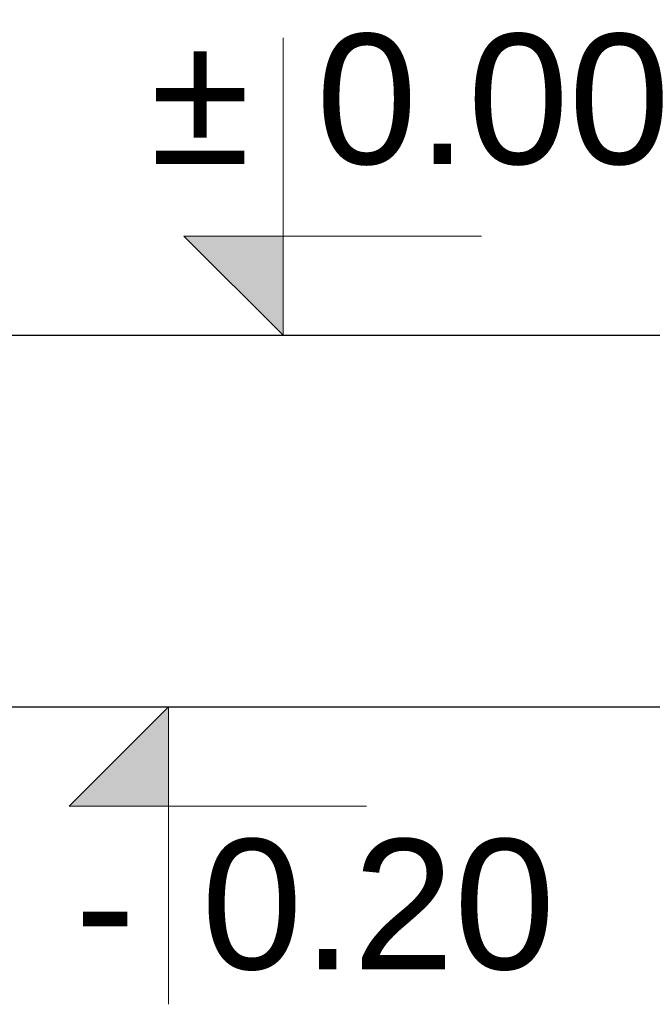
# Model space of a CAD drawing. Extents: x -1474 to 455485, y -101625 to 75879.
# Tile 9 of 31: x 295890 to 296230, y -91173 to -90643. Entities that reach past the tile are written whole.
import ezdxf
from ezdxf.enums import TextEntityAlignment as Align

# ---------------------------------------------------------------- set-up
doc = ezdxf.new("R2010")
doc.units = 0
doc.header["$LTSCALE"] = 10
doc.header["$MEASUREMENT"] = 0
doc.layers.add('RCAD_symbole graficzne', color=7, linetype='Continuous')
doc.styles.add('style1', font='arial.ttf')

msp = doc.modelspace()

# ---------------------------------------------------------------- hatches: boundary and pattern name
at = {"layer": 'RCAD_symbole graficzne'}
for points in [[(295978.4908, -90759.59993), (296031.82414, -90812.93326), (296031.82414, -90759.59993)], [(295916.75502, -91066.2666), (295970.08835, -91012.93326), (295970.08835, -91066.2666)]]:
    msp.add_hatch(color=1, dxfattribs=at).paths.add_polyline_path(points, flags=0)

# ---------------------------------------------------------------- linework, layer by layer
at = {"layer": 'Defpoints', "color": 211}
for p in [(289509.76279, -90812.93326), (377599.31889, -90812.93326), (341228.69603, -90812.93326), (429318.25213, -90812.93326)]:
    msp.add_xline(p, (1, 0), dxfattribs=at)
at = {"layer": 'Defpoints', "color": 21}
for p in [(289509.76279, -91012.93326), (377599.31889, -91012.93326), (341228.69603, -91012.93326), (429318.25213, -91012.93326)]:
    msp.add_xline(p, (1, 0), dxfattribs=at)
at = {"layer": 'RCAD_symbole graficzne', "color": 1, "lineweight": 0}
for p, q in [((296031.82414, -90812.93326), (296031.82414, -90652.93326)), ((296138.4908, -90759.59993), (295978.4908, -90759.59993)), ((295978.4908, -90759.59993), (296031.82414, -90812.93326)), ((296111.82414, -90812.93326), (295951.82414, -90812.93326)), ((296050.08835, -91012.93326), (295890.08835, -91012.93326)), ((295916.75502, -91066.2666), (295970.08835, -91012.93326)), ((295970.08835, -91012.93326), (295970.08835, -91172.93326)), ((296076.75502, -91066.2666), (295916.75502, -91066.2666))]:
    msp.add_line(p, q, dxfattribs=at)

# ---------------------------------------------------------------- texts
at = {"layer": 'RCAD_symbole graficzne', "color": 2, "style": 'style1'}
msp.add_text('±', height=70, dxfattribs=at).set_placement((296014.04636, -90741.82215), align=Align.BOTTOM_RIGHT)
msp.add_text('0.00 ', height=70, dxfattribs=at).set_placement((296049.60191, -90741.82215), align=Align.BOTTOM_LEFT)
msp.add_text('0.20 ', height=70, dxfattribs=at).set_placement((295987.86613, -91084.04438), align=Align.TOP_LEFT)
msp.add_text('-', height=70, dxfattribs=at).set_placement((295952.31057, -91084.04438), align=Align.TOP_RIGHT)

doc.saveas('drawing.dxf')
